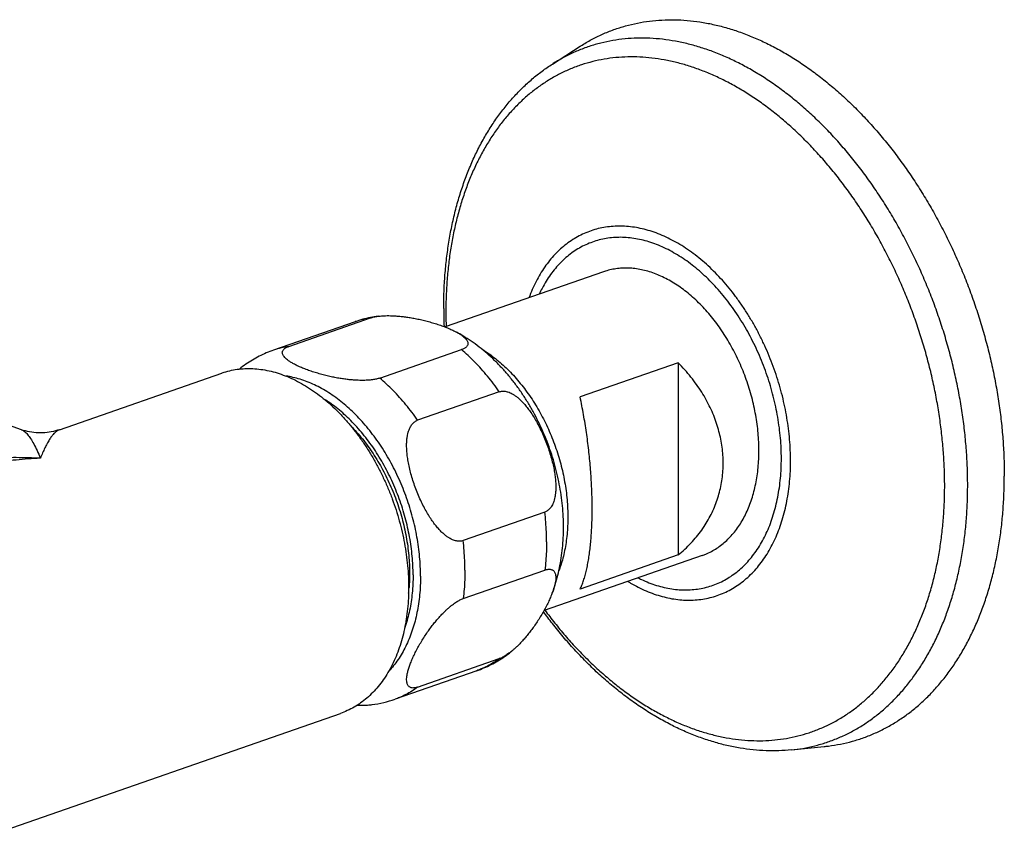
# Model space of a CAD drawing. Header units: millimetres. Extents: x 1367 to 1673, y 818 to 1077.
# Tile 8 of 13: x 1450 to 1493, y 865 to 900. Entities that reach past the tile are written whole.
import ezdxf

# ---------------------------------------------------------------- set-up
doc = ezdxf.new("R2010")
doc.units = ezdxf.units.MM
doc.header["$LTSCALE"] = 30.734
doc.layers.get('0').update_dxf_attribs({"linetype": 'CONTINUOUS'})

msp = doc.modelspace()

# ---------------------------------------------------------------- linework, layer by layer
at = {"color": 7, "linetype": 'CONTINUOUS'}
for p, q in [((1450.507, 882.402), (1403.192, 898.895)), ((1473.499, 898.23), (1474.705, 899.002)), ((1475.706, 889.236), (1468.857, 886.849)), ((1462.088, 886.008), (1465.624, 887.24)), ((1464.959, 887.078), (1461.423, 885.846)), ((1466.025, 884.635), (1469.561, 885.868)), ((1478.941, 885.297), (1474.699, 883.819)), ((1478.941, 885.297), (1478.941, 876.98)), ((1452.151, 882.402), (1459.191, 884.856)), ((1471.201, 884.041), (1467.665, 882.808)), ((1450.591, 882.374), (1450.506, 882.402)), ((1473.169, 878.835), (1469.634, 877.603)), ((1479.985, 876.96), (1473.136, 874.573)), ((1478.941, 876.98), (1474.699, 875.501)), ((1469.634, 875.093), (1473.169, 876.325)), ((1467.665, 871.259), (1471.201, 872.492)), ((1470.225, 871.97), (1466.69, 870.738)), ((1448.559, 864.63), (1464.326, 870.125)), ((1483.847, 868.544), (1485.271, 868.689))]:
    msp.add_line(p, q, dxfattribs=at)
msp.add_lwpolyline([(1452.152, 882.402), (1452.077, 882.378), (1451.986, 882.351), (1451.895, 882.328), (1451.803, 882.308), (1451.71, 882.292), (1451.617, 882.28), (1451.523, 882.271), (1451.429, 882.265), (1451.334, 882.263), (1451.24, 882.265), (1451.146, 882.27), (1451.052, 882.278), (1450.959, 882.291), (1450.866, 882.306), (1450.773, 882.326), (1450.682, 882.348), (1450.591, 882.374)], dxfattribs=at)
for centre, radius, start, end in [((1488.834, 887.656), 20.04, 180.0136, 182.2569), ((1466.581, 882.425), 4.928, 101.2438, 109.213), ((1466.59, 882.383), 4.971, 97.2836, 101.25), ((1459.929, 876.131), 7.387, 353.7633, 355.6176), ((1465.065, 875.4), 4.937, 277.2614, 289.208)]:
    msp.add_arc(centre, radius, start, end, dxfattribs=at)
at = {"color": 9, "linetype": 'CONTINUOUS'}
for centre, radius, start, end in [((1466.122, 883.74), 3.535, 98.1075, 109.2124), ((1488.186, 887.505), 19.299, 180.0054, 181.9072), ((1462.587, 882.508), 3.535, 98.1075, 109.2124), ((1450.389, 882.063), 0.359, 70.7224, 70.9043)]:
    msp.add_arc(centre, radius, start, end, dxfattribs=at)
at = {"color": 7, "linetype": 'CONTINUOUS'}
for points, knots in [([(1474.705, 899.002), (1474.713, 899.007), (1474.872, 899.108), (1475.187, 899.293), (1475.665, 899.527), (1476.156, 899.725), (1476.661, 899.886), (1477.178, 900.009), (1477.705, 900.095), (1478.241, 900.142), (1478.786, 900.152), (1479.337, 900.124), (1479.893, 900.058), (1480.454, 899.953), (1481.017, 899.812), (1481.581, 899.633), (1482.145, 899.418), (1482.708, 899.166), (1483.268, 898.879), (1483.823, 898.557), (1484.374, 898.201), (1484.917, 897.812), (1485.453, 897.391), (1485.979, 896.938), (1486.494, 896.455), (1486.998, 895.943), (1487.488, 895.404), (1487.965, 894.837), (1488.426, 894.246), (1488.87, 893.631), (1489.297, 892.994), (1489.705, 892.336), (1490.094, 891.66), (1490.462, 890.965), (1490.809, 890.255), (1491.134, 889.531), (1491.435, 888.794), (1491.713, 888.047), (1491.967, 887.291), (1492.195, 886.528), (1492.398, 885.76), (1492.575, 884.989), (1492.725, 884.216), (1492.849, 883.444), (1492.946, 882.674), (1493.015, 881.908), (1493.056, 881.148), (1493.066, 880.644), (1493.066, 880.393)], [0, 0, 0, 0, 0.000975, 0.018298, 0.035514, 0.052667, 0.069816, 0.087007, 0.104298, 0.121734, 0.139366, 0.157235, 0.175384, 0.193845, 0.212651, 0.231828, 0.251396, 0.271373, 0.291767, 0.312588, 0.333836, 0.355512, 0.377606, 0.400115, 0.423018, 0.446309, 0.469958, 0.493957, 0.51827, 0.542883, 0.567755, 0.592872, 0.618189, 0.643688, 0.669322, 0.695072, 0.720889, 0.746753, 0.772615, 0.798452, 0.82422, 0.849893, 0.875428, 0.900801, 0.925973, 0.950917, 0.975602, 1, 1, 1, 1]), ([(1468.794, 887.651), (1468.794, 887.896), (1468.803, 888.382), (1468.844, 889.106), (1468.914, 889.818), (1469.012, 890.516), (1469.137, 891.199), (1469.29, 891.865), (1469.47, 892.512), (1469.677, 893.138), (1469.91, 893.741), (1470.168, 894.321), (1470.452, 894.875), (1470.759, 895.402), (1471.09, 895.9), (1471.443, 896.369), (1471.816, 896.807), (1472.209, 897.213), (1472.62, 897.586), (1473.049, 897.927), (1473.348, 898.133), (1473.499, 898.23)], [0, 0, 0, 0, 0.060873, 0.121008, 0.180275, 0.238725, 0.296237, 0.352859, 0.408473, 0.463128, 0.516734, 0.56934, 0.620893, 0.671436, 0.720969, 0.769527, 0.817172, 0.863936, 0.909954, 0.955255, 1, 1, 1, 1]), ([(1482.441, 881.496), (1482.441, 881.622), (1482.436, 881.876), (1482.409, 882.259), (1482.366, 882.644), (1482.305, 883.032), (1482.228, 883.42), (1482.134, 883.806), (1482.023, 884.19), (1481.897, 884.57), (1481.756, 884.944), (1481.599, 885.311), (1481.429, 885.67), (1481.245, 886.019), (1481.048, 886.357), (1480.839, 886.683), (1480.619, 886.995), (1480.388, 887.292), (1480.147, 887.573), (1479.898, 887.838), (1479.641, 888.085), (1479.377, 888.312), (1479.107, 888.52), (1478.833, 888.708), (1478.554, 888.874), (1478.273, 889.019), (1477.991, 889.141), (1477.707, 889.24), (1477.424, 889.315), (1477.143, 889.368), (1476.864, 889.396), (1476.589, 889.4), (1476.318, 889.381), (1476.053, 889.337), (1475.85, 889.284), (1475.736, 889.246), (1475.706, 889.236)], [0, 0, 0, 0, 0.03245, 0.065366, 0.098688, 0.132353, 0.166294, 0.200441, 0.234724, 0.269069, 0.303404, 0.337656, 0.371753, 0.405624, 0.439199, 0.472414, 0.505206, 0.537515, 0.569288, 0.600478, 0.631042, 0.660945, 0.690161, 0.718673, 0.746472, 0.77356, 0.799953, 0.825675, 0.850767, 0.875278, 0.899275, 0.922833, 0.946041, 0.968996, 0.991802, 1, 1, 1, 1]), ([(1465.624, 887.24), (1465.646, 887.248), (1465.694, 887.263), (1465.77, 887.282), (1465.854, 887.298), (1465.918, 887.308), (1465.954, 887.313), (1465.959, 887.314)], [0, 0, 0, 0, 0.208498, 0.435258, 0.681814, 0.951585, 1, 1, 1, 1]), ([(1465.959, 887.314), (1465.987, 887.317), (1466.052, 887.324), (1466.158, 887.333), (1466.28, 887.338), (1466.415, 887.339), (1466.563, 887.336), (1466.725, 887.327), (1466.902, 887.313), (1467.092, 887.292), (1467.295, 887.263), (1467.51, 887.226), (1467.733, 887.181), (1467.963, 887.128), (1468.196, 887.067), (1468.427, 886.999), (1468.65, 886.926), (1468.862, 886.848), (1469.057, 886.768), (1469.219, 886.693), (1469.315, 886.644), (1469.353, 886.623)], [0, 0, 0, 0, 0.024167, 0.055885, 0.090703, 0.129004, 0.171176, 0.217509, 0.268085, 0.322846, 0.381487, 0.443707, 0.509039, 0.576729, 0.645757, 0.714813, 0.782481, 0.847281, 0.907863, 0.963187, 1, 1, 1, 1]), ([(1473.981, 878.169), (1473.981, 878.325), (1473.973, 878.639), (1473.939, 879.109), (1473.882, 879.579), (1473.802, 880.049), (1473.701, 880.517), (1473.579, 880.981), (1473.436, 881.439), (1473.273, 881.889), (1473.09, 882.331), (1472.889, 882.764), (1472.67, 883.184), (1472.432, 883.593), (1472.177, 883.988), (1471.906, 884.368), (1471.619, 884.731), (1471.316, 885.076), (1471, 885.401), (1470.672, 885.703), (1470.333, 885.983), (1469.984, 886.24), (1469.656, 886.452), (1469.443, 886.574), (1469.353, 886.623)], [0, 0, 0, 0, 0.046559, 0.093325, 0.140263, 0.187587, 0.235183, 0.282795, 0.330371, 0.377898, 0.425336, 0.472697, 0.519724, 0.566582, 0.613337, 0.659726, 0.705447, 0.750978, 0.796279, 0.840328, 0.883843, 0.926953, 0.969312, 1, 1, 1, 1]), ([(1469.353, 886.623), (1469.366, 886.616), (1469.422, 886.585), (1469.515, 886.529), (1469.621, 886.454), (1469.705, 886.384), (1469.767, 886.317), (1469.81, 886.255), (1469.835, 886.197), (1469.845, 886.144), (1469.841, 886.095), (1469.825, 886.052), (1469.8, 886.012), (1469.766, 885.977), (1469.725, 885.945), (1469.676, 885.916), (1469.621, 885.89), (1469.582, 885.875), (1469.561, 885.868)], [0, 0, 0, 0, 0.038795, 0.172138, 0.286244, 0.382263, 0.461979, 0.527543, 0.581801, 0.627975, 0.669459, 0.709298, 0.749811, 0.79248, 0.838369, 0.887866, 0.941633, 1, 1, 1, 1]), ([(1466.025, 884.635), (1466.003, 884.627), (1465.955, 884.613), (1465.879, 884.594), (1465.795, 884.577), (1465.703, 884.563), (1465.602, 884.551), (1465.491, 884.543), (1465.369, 884.537), (1465.234, 884.536), (1465.086, 884.539), (1464.924, 884.548), (1464.747, 884.562), (1464.557, 884.584), (1464.354, 884.612), (1464.139, 884.649), (1463.915, 884.694), (1463.685, 884.747), (1463.453, 884.808), (1463.222, 884.876), (1462.999, 884.949), (1462.787, 885.027), (1462.592, 885.107), (1462.416, 885.188), (1462.263, 885.268), (1462.134, 885.346), (1462.028, 885.421), (1461.944, 885.492), (1461.882, 885.558), (1461.839, 885.621), (1461.814, 885.678), (1461.804, 885.731), (1461.808, 885.78), (1461.824, 885.824), (1461.849, 885.863), (1461.883, 885.898), (1461.924, 885.93), (1461.973, 885.959), (1462.028, 885.985), (1462.067, 886), (1462.088, 886.008)], [0, 0, 0, 0, 0.014411, 0.030085, 0.047127, 0.065773, 0.086124, 0.108441, 0.132939, 0.159888, 0.18956, 0.222161, 0.257746, 0.296277, 0.337537, 0.381315, 0.427283, 0.474911, 0.523479, 0.572068, 0.61968, 0.665274, 0.7079, 0.746827, 0.781546, 0.811851, 0.837784, 0.859606, 0.877723, 0.892624, 0.904955, 0.915449, 0.924877, 0.933932, 0.943139, 0.952837, 0.963266, 0.974515, 0.986735, 1, 1, 1, 1]), ([(1461.423, 885.846), (1461.318, 885.809), (1461.109, 885.729), (1460.805, 885.586), (1460.508, 885.421), (1460.22, 885.236), (1460.036, 885.098), (1459.947, 885.026)], [0, 0, 0, 0, 0.19726, 0.395185, 0.594672, 0.796612, 1, 1, 1, 1]), ([(1459.191, 884.856), (1459.197, 884.858), (1459.307, 884.896), (1459.525, 884.959), (1459.854, 885.021), (1460.191, 885.052), (1460.534, 885.051), (1460.882, 885.019), (1461.233, 884.957), (1461.586, 884.863), (1461.94, 884.739), (1462.293, 884.586), (1462.644, 884.403), (1462.991, 884.192), (1463.333, 883.954), (1463.669, 883.689), (1463.996, 883.398), (1464.315, 883.084), (1464.623, 882.746), (1464.919, 882.387), (1465.202, 882.008), (1465.471, 881.611), (1465.725, 881.196), (1465.962, 880.766), (1466.182, 880.323), (1466.384, 879.869), (1466.568, 879.404), (1466.731, 878.932), (1466.874, 878.454), (1466.996, 877.972), (1467.097, 877.487), (1467.176, 877.003), (1467.232, 876.521), (1467.266, 876.043), (1467.274, 875.726), (1467.274, 875.568)], [0, 0, 0, 0, 0.001232, 0.024952, 0.048775, 0.072881, 0.097344, 0.122237, 0.147715, 0.173816, 0.200564, 0.228074, 0.256343, 0.285341, 0.315147, 0.345721, 0.376988, 0.408998, 0.441684, 0.474938, 0.508784, 0.543141, 0.577877, 0.612998, 0.648418, 0.683989, 0.719704, 0.755481, 0.791165, 0.82674, 0.862136, 0.897203, 0.931916, 0.966228, 1, 1, 1, 1]), ([(1480.893, 880.956), (1480.893, 881.07), (1480.885, 881.299), (1480.851, 881.643), (1480.794, 881.988), (1480.714, 882.333), (1480.611, 882.677), (1480.485, 883.02), (1480.335, 883.36), (1480.162, 883.698), (1479.966, 884.032), (1479.745, 884.36), (1479.501, 884.682), (1479.233, 884.997), (1479.041, 885.198), (1478.941, 885.297)], [0, 0, 0, 0, 0.070009, 0.140645, 0.212039, 0.284412, 0.357848, 0.43258, 0.508649, 0.586274, 0.66547, 0.746414, 0.829093, 0.913616, 1, 1, 1, 1]), ([(1471.201, 884.041), (1471.223, 884.048), (1471.268, 884.061), (1471.339, 884.07), (1471.414, 884.069), (1471.494, 884.058), (1471.579, 884.036), (1471.668, 884.003), (1471.764, 883.955), (1471.867, 883.892), (1471.976, 883.812), (1472.092, 883.712), (1472.214, 883.591), (1472.342, 883.447), (1472.473, 883.279), (1472.608, 883.086), (1472.744, 882.869), (1472.878, 882.629), (1473.009, 882.37), (1473.133, 882.094), (1473.248, 881.809), (1473.35, 881.519), (1473.439, 881.231), (1473.513, 880.951), (1473.57, 880.685), (1473.611, 880.435), (1473.636, 880.204), (1473.647, 879.994), (1473.646, 879.805), (1473.633, 879.636), (1473.611, 879.488), (1473.581, 879.359), (1473.544, 879.248), (1473.502, 879.153), (1473.456, 879.071), (1473.406, 879.003), (1473.352, 878.945), (1473.294, 878.898), (1473.234, 878.861), (1473.191, 878.843), (1473.169, 878.835)], [0, 0, 0, 0, 0.01075, 0.021789, 0.033348, 0.045739, 0.059177, 0.073983, 0.090461, 0.108961, 0.129859, 0.153508, 0.180176, 0.210066, 0.243246, 0.279772, 0.319584, 0.362423, 0.407814, 0.455031, 0.503201, 0.551318, 0.598382, 0.643524, 0.68603, 0.72544, 0.761509, 0.794193, 0.823563, 0.849703, 0.872833, 0.893234, 0.911269, 0.927322, 0.941752, 0.954867, 0.966999, 0.978368, 0.98929, 1, 1, 1, 1]), ([(1475.222, 878.979), (1475.222, 879.094), (1475.22, 879.327), (1475.21, 879.678), (1475.195, 880.037), (1475.174, 880.401), (1475.146, 880.771), (1475.112, 881.146), (1475.072, 881.524), (1475.026, 881.905), (1474.974, 882.288), (1474.915, 882.672), (1474.849, 883.056), (1474.778, 883.438), (1474.726, 883.692), (1474.699, 883.819)], [0, 0, 0, 0, 0.070692, 0.142915, 0.216519, 0.291454, 0.367526, 0.444695, 0.522724, 0.601557, 0.680924, 0.760717, 0.840632, 0.920486, 1, 1, 1, 1]), ([(1464.728, 882.616), (1464.784, 882.56), (1464.928, 882.41), (1465.151, 882.157), (1465.393, 881.854), (1465.625, 881.534), (1465.845, 881.2), (1466.053, 880.853), (1466.247, 880.493), (1466.427, 880.123), (1466.592, 879.744), (1466.741, 879.357), (1466.874, 878.964), (1466.991, 878.566), (1467.09, 878.165), (1467.172, 877.763), (1467.236, 877.361), (1467.282, 876.961), (1467.31, 876.564), (1467.32, 876.172), (1467.312, 875.84), (1467.299, 875.639), (1467.294, 875.567)], [0, 0, 0, 0, 0.031104, 0.080582, 0.130942, 0.182099, 0.23396, 0.286423, 0.339384, 0.39273, 0.446347, 0.500118, 0.553924, 0.607646, 0.661165, 0.714366, 0.767135, 0.819363, 0.870945, 0.921785, 0.971791, 1, 1, 1, 1]), ([(1469.634, 877.603), (1469.612, 877.595), (1469.567, 877.583), (1469.495, 877.574), (1469.42, 877.575), (1469.341, 877.586), (1469.256, 877.607), (1469.166, 877.641), (1469.07, 877.689), (1468.968, 877.751), (1468.859, 877.832), (1468.743, 877.931), (1468.621, 878.053), (1468.493, 878.197), (1468.361, 878.365), (1468.227, 878.558), (1468.091, 878.775), (1467.957, 879.014), (1467.826, 879.274), (1467.702, 879.549), (1467.587, 879.835), (1467.484, 880.125), (1467.395, 880.413), (1467.322, 880.692), (1467.265, 880.959), (1467.224, 881.209), (1467.198, 881.44), (1467.187, 881.65), (1467.189, 881.839), (1467.201, 882.008), (1467.224, 882.156), (1467.254, 882.284), (1467.29, 882.395), (1467.332, 882.491), (1467.378, 882.572), (1467.429, 882.641), (1467.483, 882.699), (1467.54, 882.746), (1467.601, 882.783), (1467.644, 882.801), (1467.665, 882.808)], [0, 0, 0, 0, 0.01075, 0.021789, 0.033348, 0.045739, 0.059176, 0.073983, 0.090461, 0.108961, 0.129859, 0.153508, 0.180175, 0.210065, 0.243246, 0.279771, 0.319583, 0.362422, 0.407812, 0.45503, 0.5032, 0.551317, 0.598381, 0.643523, 0.68603, 0.72544, 0.761509, 0.794193, 0.823563, 0.849703, 0.872833, 0.893234, 0.911269, 0.927322, 0.941752, 0.954867, 0.966999, 0.978368, 0.98929, 1, 1, 1, 1]), ([(1479.985, 876.96), (1480.038, 876.979), (1480.174, 877.031), (1480.387, 877.131), (1480.618, 877.268), (1480.839, 877.427), (1481.049, 877.607), (1481.246, 877.809), (1481.43, 878.03), (1481.601, 878.271), (1481.757, 878.529), (1481.899, 878.805), (1482.025, 879.098), (1482.135, 879.405), (1482.229, 879.726), (1482.306, 880.06), (1482.367, 880.406), (1482.41, 880.762), (1482.436, 881.126), (1482.441, 881.372), (1482.441, 881.496)], [0, 0, 0, 0, 0.030902, 0.07934, 0.128156, 0.177568, 0.227778, 0.278965, 0.331286, 0.38487, 0.439818, 0.496205, 0.55408, 0.613465, 0.67436, 0.73674, 0.800564, 0.86577, 0.932279, 1, 1, 1, 1]), ([(1478.941, 876.98), (1479.041, 877.06), (1479.233, 877.226), (1479.501, 877.491), (1479.746, 877.767), (1479.966, 878.055), (1480.163, 878.352), (1480.336, 878.658), (1480.486, 878.971), (1480.612, 879.29), (1480.715, 879.615), (1480.795, 879.945), (1480.852, 880.279), (1480.886, 880.617), (1480.893, 880.843), (1480.893, 880.956)], [0, 0, 0, 0, 0.08388, 0.165964, 0.246384, 0.325358, 0.402976, 0.479505, 0.555048, 0.629899, 0.704165, 0.778138, 0.851944, 0.925846, 1, 1, 1, 1]), ([(1485.271, 868.689), (1485.33, 868.695), (1485.565, 868.721), (1485.973, 868.788), (1486.489, 868.911), (1486.994, 869.072), (1487.486, 869.27), (1487.963, 869.504), (1488.425, 869.774), (1488.87, 870.08), (1489.298, 870.42), (1489.707, 870.794), (1490.096, 871.201), (1490.464, 871.639), (1490.812, 872.108), (1491.136, 872.607), (1491.438, 873.134), (1491.716, 873.688), (1491.969, 874.268), (1492.198, 874.872), (1492.4, 875.499), (1492.577, 876.147), (1492.727, 876.815), (1492.85, 877.502), (1492.947, 878.205), (1493.015, 878.923), (1493.057, 879.654), (1493.066, 880.145), (1493.066, 880.393)], [0, 0, 0, 0, 0.011406, 0.04595, 0.080294, 0.114555, 0.148822, 0.183216, 0.217824, 0.25276, 0.288101, 0.323949, 0.360364, 0.397434, 0.435197, 0.473723, 0.513031, 0.55317, 0.594141, 0.635974, 0.678653, 0.722189, 0.766554, 0.81174, 0.85771, 0.904439, 0.951882, 1, 1, 1, 1]), ([(1474.699, 875.501), (1474.727, 875.559), (1474.781, 875.682), (1474.852, 875.878), (1474.917, 876.092), (1474.975, 876.323), (1475.028, 876.57), (1475.074, 876.831), (1475.113, 877.105), (1475.147, 877.391), (1475.174, 877.69), (1475.196, 877.998), (1475.211, 878.317), (1475.22, 878.645), (1475.222, 878.867), (1475.222, 878.979)], [0, 0, 0, 0, 0.05458, 0.113553, 0.176769, 0.244093, 0.315255, 0.39012, 0.46839, 0.549961, 0.634536, 0.722032, 0.812187, 0.904912, 1, 1, 1, 1]), ([(1473.492, 875.328), (1473.526, 875.417), (1473.604, 875.64), (1473.712, 876.003), (1473.811, 876.42), (1473.887, 876.847), (1473.942, 877.282), (1473.974, 877.724), (1473.981, 878.02), (1473.981, 878.169)], [0, 0, 0, 0, 0.098789, 0.244558, 0.391861, 0.541933, 0.69301, 0.846302, 1, 1, 1, 1]), ([(1473.169, 876.325), (1473.19, 876.332), (1473.231, 876.345), (1473.291, 876.358), (1473.348, 876.364), (1473.402, 876.363), (1473.453, 876.353), (1473.5, 876.335), (1473.543, 876.306), (1473.581, 876.265), (1473.611, 876.212), (1473.634, 876.143), (1473.646, 876.059), (1473.647, 875.958), (1473.635, 875.84), (1473.61, 875.703), (1473.568, 875.547), (1473.526, 875.421), (1473.499, 875.346), (1473.492, 875.328)], [0, 0, 0, 0, 0.046812, 0.090199, 0.130527, 0.168466, 0.204495, 0.239654, 0.275273, 0.313222, 0.355799, 0.405479, 0.464605, 0.535277, 0.619087, 0.717383, 0.831015, 0.960055, 1, 1, 1, 1]), ([(1467.274, 875.568), (1467.274, 875.413), (1467.267, 875.106), (1467.233, 874.652), (1467.177, 874.209), (1467.098, 873.779), (1466.998, 873.365), (1466.876, 872.967), (1466.733, 872.588), (1466.57, 872.229), (1466.387, 871.892), (1466.184, 871.577), (1465.964, 871.287), (1465.726, 871.022), (1465.472, 870.784), (1465.202, 870.573), (1464.918, 870.391), (1464.626, 870.24), (1464.425, 870.16), (1464.326, 870.125)], [0, 0, 0, 0, 0.070434, 0.139628, 0.207335, 0.27352, 0.338212, 0.401232, 0.462586, 0.522387, 0.580549, 0.637139, 0.692369, 0.746258, 0.798953, 0.850763, 0.901808, 0.952299, 1, 1, 1, 1]), ([(1473.492, 875.328), (1473.475, 875.282), (1473.43, 875.168), (1473.349, 874.985), (1473.246, 874.775), (1473.131, 874.561), (1473.006, 874.348), (1472.876, 874.139), (1472.741, 873.939), (1472.606, 873.751), (1472.471, 873.577), (1472.339, 873.417), (1472.212, 873.272), (1472.09, 873.142), (1471.974, 873.027), (1471.865, 872.926), (1471.789, 872.86), (1471.749, 872.827), (1471.743, 872.823)], [0, 0, 0, 0, 0.04754, 0.119218, 0.195486, 0.274767, 0.355342, 0.435584, 0.513998, 0.589435, 0.661061, 0.728374, 0.791066, 0.848826, 0.901622, 0.94958, 0.993059, 1, 1, 1, 1]), ([(1467.665, 871.259), (1467.644, 871.252), (1467.604, 871.24), (1467.543, 871.227), (1467.486, 871.221), (1467.432, 871.222), (1467.381, 871.231), (1467.334, 871.25), (1467.291, 871.279), (1467.254, 871.319), (1467.223, 871.373), (1467.201, 871.441), (1467.188, 871.525), (1467.187, 871.626), (1467.199, 871.745), (1467.225, 871.882), (1467.266, 872.038), (1467.324, 872.21), (1467.397, 872.399), (1467.486, 872.6), (1467.589, 872.81), (1467.704, 873.024), (1467.828, 873.237), (1467.959, 873.445), (1468.093, 873.645), (1468.229, 873.833), (1468.363, 874.008), (1468.495, 874.168), (1468.623, 874.313), (1468.745, 874.443), (1468.86, 874.558), (1468.969, 874.658), (1469.071, 874.746), (1469.167, 874.823), (1469.256, 874.888), (1469.34, 874.945), (1469.419, 874.993), (1469.494, 875.033), (1469.565, 875.067), (1469.611, 875.085), (1469.634, 875.093)], [0, 0, 0, 0, 0.012888, 0.024833, 0.035935, 0.046381, 0.0563, 0.06598, 0.075786, 0.086234, 0.097955, 0.111633, 0.127911, 0.147368, 0.170441, 0.197504, 0.228788, 0.264314, 0.303857, 0.346894, 0.392688, 0.440291, 0.488672, 0.536851, 0.583933, 0.629227, 0.672234, 0.712651, 0.750293, 0.784973, 0.816673, 0.845468, 0.871575, 0.895271, 0.916831, 0.936475, 0.954466, 0.970911, 0.986051, 1, 1, 1, 1]), ([(1483.847, 868.544), (1483.666, 868.525), (1483.301, 868.501), (1482.749, 868.502), (1482.189, 868.54), (1481.623, 868.615), (1481.052, 868.729), (1480.479, 868.88), (1479.904, 869.069), (1479.33, 869.296), (1478.758, 869.559), (1478.189, 869.859), (1477.626, 870.194), (1477.071, 870.563), (1476.523, 870.966), (1475.986, 871.401), (1475.46, 871.867), (1474.947, 872.362), (1474.447, 872.886), (1473.963, 873.436), (1473.517, 873.985), (1473.237, 874.354), (1473.11, 874.528)], [0, 0, 0, 0, 0.042365, 0.085301, 0.128951, 0.173337, 0.218572, 0.264693, 0.311744, 0.359775, 0.408762, 0.458767, 0.509712, 0.561668, 0.614518, 0.668337, 0.722986, 0.778531, 0.834831, 0.891919, 0.949677, 1, 1, 1, 1]), ([(1470.225, 871.97), (1470.331, 872.007), (1470.539, 872.088), (1470.844, 872.23), (1471.141, 872.395), (1471.429, 872.58), (1471.627, 872.728), (1471.73, 872.812), (1471.743, 872.823)], [0, 0, 0, 0, 0.19134, 0.383325, 0.576825, 0.772705, 0.969911, 1, 1, 1, 1]), ([(1471.743, 872.823), (1471.717, 872.801), (1471.662, 872.758), (1471.578, 872.696), (1471.494, 872.64), (1471.415, 872.591), (1471.34, 872.551), (1471.27, 872.518), (1471.223, 872.5), (1471.201, 872.492)], [0, 0, 0, 0, 0.157165, 0.330674, 0.488762, 0.633549, 0.765897, 0.887737, 1, 1, 1, 1]), ([(1465.058, 870.482), (1465.069, 870.482), (1465.129, 870.479), (1465.234, 870.477), (1465.369, 870.478), (1465.491, 870.483), (1465.597, 870.492), (1465.662, 870.499), (1465.69, 870.502)], [0, 0, 0, 0, 0.052062, 0.2856, 0.497706, 0.69052, 0.866168, 1, 1, 1, 1])]:
    msp.add_open_spline(points, degree=3, knots=knots, dxfattribs=at)
at = {"color": 9, "linetype": 'CONTINUOUS'}
for points, knots in [([(1491.48, 880.006), (1491.48, 880.255), (1491.471, 880.758), (1491.428, 881.514), (1491.359, 882.276), (1491.261, 883.042), (1491.136, 883.81), (1490.984, 884.579), (1490.805, 885.346), (1490.6, 886.11), (1490.37, 886.868), (1490.114, 887.619), (1489.833, 888.36), (1489.529, 889.091), (1489.202, 889.809), (1488.852, 890.512), (1488.481, 891.199), (1488.089, 891.868), (1487.678, 892.517), (1487.249, 893.145), (1486.802, 893.75), (1486.338, 894.33), (1485.86, 894.885), (1485.367, 895.413), (1484.862, 895.912), (1484.345, 896.381), (1483.818, 896.82), (1483.282, 897.226), (1482.738, 897.599), (1482.188, 897.939), (1481.633, 898.244), (1481.074, 898.513), (1480.514, 898.746), (1479.952, 898.942), (1479.391, 899.101), (1478.832, 899.222), (1478.277, 899.305), (1477.726, 899.349), (1477.182, 899.356), (1476.644, 899.323), (1476.116, 899.253), (1475.598, 899.144), (1475.092, 898.997), (1474.598, 898.813), (1474.118, 898.592), (1473.755, 898.39), (1473.552, 898.263), (1473.499, 898.23)], [0, 0, 0, 0, 0.024788, 0.049871, 0.075221, 0.100805, 0.126592, 0.152548, 0.178639, 0.204827, 0.231078, 0.257355, 0.283622, 0.309841, 0.335977, 0.361993, 0.387855, 0.413529, 0.438981, 0.464179, 0.489095, 0.513698, 0.537964, 0.561868, 0.585389, 0.608509, 0.631212, 0.653486, 0.675323, 0.696719, 0.717674, 0.738192, 0.758283, 0.777961, 0.797245, 0.81616, 0.834736, 0.853008, 0.871016, 0.888804, 0.90642, 0.923917, 0.941346, 0.958765, 0.976226, 0.993786, 1, 1, 1, 1]), ([(1490.484, 879.976), (1490.484, 880.215), (1490.475, 880.697), (1490.434, 881.422), (1490.367, 882.154), (1490.274, 882.889), (1490.154, 883.626), (1490.008, 884.364), (1489.836, 885.1), (1489.64, 885.833), (1489.418, 886.56), (1489.173, 887.281), (1488.904, 887.992), (1488.612, 888.694), (1488.298, 889.382), (1487.962, 890.057), (1487.606, 890.716), (1487.23, 891.358), (1486.836, 891.981), (1486.423, 892.584), (1485.994, 893.164), (1485.55, 893.721), (1485.09, 894.254), (1484.618, 894.76), (1484.133, 895.239), (1483.637, 895.689), (1483.131, 896.11), (1482.617, 896.5), (1482.095, 896.858), (1481.567, 897.184), (1481.034, 897.477), (1480.498, 897.735), (1479.96, 897.958), (1479.422, 898.147), (1478.883, 898.299), (1478.347, 898.415), (1477.814, 898.495), (1477.286, 898.538), (1476.763, 898.544), (1476.247, 898.513), (1475.741, 898.445), (1475.243, 898.341), (1474.757, 898.2), (1474.284, 898.023), (1473.823, 897.81), (1473.378, 897.563), (1472.948, 897.281), (1472.535, 896.965), (1472.14, 896.617), (1471.763, 896.236), (1471.407, 895.824), (1471.071, 895.383), (1470.757, 894.912), (1470.465, 894.414), (1470.196, 893.889), (1469.95, 893.339), (1469.729, 892.765), (1469.532, 892.169), (1469.361, 891.552), (1469.216, 890.916), (1469.096, 890.262), (1469.003, 889.592), (1468.936, 888.907), (1468.896, 888.209), (1468.887, 887.74), (1468.887, 887.504)], [0, 0, 0, 0, 0.017825, 0.035864, 0.054093, 0.072492, 0.091037, 0.109703, 0.128466, 0.147299, 0.166178, 0.185075, 0.203964, 0.222819, 0.241615, 0.260324, 0.278923, 0.297386, 0.315689, 0.333811, 0.351728, 0.369422, 0.386873, 0.404063, 0.420978, 0.437604, 0.453931, 0.469949, 0.485654, 0.50104, 0.51611, 0.530866, 0.545314, 0.559465, 0.573333, 0.586936, 0.600294, 0.613435, 0.626385, 0.639177, 0.651846, 0.664428, 0.676962, 0.689489, 0.702046, 0.714674, 0.72741, 0.74029, 0.753347, 0.766611, 0.780108, 0.793863, 0.807893, 0.822216, 0.836841, 0.851779, 0.867032, 0.882604, 0.898491, 0.914689, 0.931191, 0.947987, 0.965063, 0.982407, 1, 1, 1, 1]), ([(1483.811, 881.06), (1483.811, 881.213), (1483.804, 881.521), (1483.774, 881.985), (1483.724, 882.453), (1483.655, 882.923), (1483.566, 883.394), (1483.458, 883.863), (1483.331, 884.331), (1483.186, 884.794), (1483.023, 885.251), (1482.843, 885.702), (1482.646, 886.143), (1482.433, 886.575), (1482.204, 886.994), (1481.962, 887.401), (1481.705, 887.793), (1481.436, 888.169), (1481.155, 888.529), (1480.862, 888.87), (1480.56, 889.191), (1480.249, 889.493), (1479.93, 889.772), (1479.604, 890.029), (1479.272, 890.263), (1478.935, 890.473), (1478.595, 890.658), (1478.253, 890.817), (1477.909, 890.951), (1477.565, 891.058), (1477.223, 891.138), (1476.882, 891.19), (1476.545, 891.216), (1476.212, 891.214), (1475.885, 891.184), (1475.565, 891.128), (1475.253, 891.043), (1474.95, 890.932), (1474.657, 890.795), (1474.375, 890.631), (1474.104, 890.442), (1473.847, 890.228), (1473.604, 889.99), (1473.376, 889.729), (1473.162, 889.445), (1472.965, 889.141), (1472.785, 888.815), (1472.622, 888.472), (1472.527, 888.234), (1472.483, 888.112)], [0, 0, 0, 0, 0.024085, 0.0485, 0.073205, 0.098158, 0.123315, 0.148631, 0.174058, 0.199549, 0.225055, 0.250529, 0.275921, 0.301185, 0.326275, 0.351144, 0.375751, 0.400053, 0.424013, 0.447596, 0.470768, 0.493504, 0.515778, 0.537573, 0.558877, 0.579681, 0.599986, 0.619797, 0.63913, 0.658005, 0.676452, 0.694509, 0.712222, 0.729644, 0.746835, 0.763861, 0.780791, 0.797697, 0.814652, 0.831729, 0.848994, 0.866513, 0.884343, 0.902533, 0.921129, 0.940163, 0.959663, 0.979649, 1, 1, 1, 1]), ([(1483.413, 881.157), (1483.413, 881.304), (1483.406, 881.598), (1483.377, 882.043), (1483.328, 882.492), (1483.26, 882.944), (1483.173, 883.397), (1483.068, 883.848), (1482.944, 884.296), (1482.802, 884.74), (1482.643, 885.179), (1482.467, 885.61), (1482.275, 886.033), (1482.067, 886.445), (1481.844, 886.845), (1481.608, 887.232), (1481.358, 887.605), (1481.096, 887.962), (1480.822, 888.302), (1480.538, 888.624), (1480.245, 888.926), (1479.943, 889.208), (1479.633, 889.468), (1479.318, 889.706), (1478.997, 889.921), (1478.672, 890.112), (1478.344, 890.279), (1478.014, 890.42), (1477.684, 890.536), (1477.354, 890.625), (1477.026, 890.688), (1476.7, 890.724), (1476.379, 890.733), (1476.062, 890.716), (1475.752, 890.671), (1475.449, 890.6), (1475.155, 890.502), (1474.87, 890.378), (1474.596, 890.229), (1474.333, 890.054), (1474.082, 889.855), (1473.845, 889.632), (1473.622, 889.386), (1473.414, 889.118), (1473.222, 888.829), (1473.059, 888.544), (1472.965, 888.353), (1472.925, 888.267)], [0, 0, 0, 0, 0.025119, 0.050666, 0.076573, 0.102767, 0.129171, 0.155721, 0.182376, 0.209097, 0.235834, 0.26253, 0.289128, 0.315577, 0.341828, 0.367834, 0.393547, 0.418924, 0.443923, 0.468507, 0.492643, 0.516302, 0.539461, 0.562102, 0.584213, 0.60579, 0.626836, 0.647361, 0.667384, 0.686933, 0.706046, 0.724768, 0.743154, 0.761265, 0.779172, 0.796947, 0.81467, 0.832419, 0.850273, 0.868309, 0.886596, 0.9052, 0.924176, 0.943575, 0.963438, 0.983795, 1, 1, 1, 1]), ([(1470.43, 885.901), (1470.472, 885.875), (1470.608, 885.791), (1470.834, 885.637), (1471.104, 885.429), (1471.368, 885.201), (1471.625, 884.954), (1471.874, 884.69), (1472.114, 884.408), (1472.345, 884.111), (1472.566, 883.799), (1472.775, 883.473), (1472.972, 883.135), (1473.156, 882.786), (1473.326, 882.427), (1473.483, 882.06), (1473.624, 881.686), (1473.75, 881.306), (1473.86, 880.922), (1473.955, 880.536), (1474.032, 880.148), (1474.093, 879.761), (1474.136, 879.375), (1474.162, 878.992), (1474.168, 878.738), (1474.168, 878.612)], [0, 0, 0, 0, 0.017289, 0.056276, 0.096226, 0.137116, 0.178908, 0.221557, 0.265004, 0.309183, 0.354022, 0.39944, 0.445351, 0.491665, 0.538289, 0.585125, 0.632075, 0.679039, 0.725917, 0.77261, 0.819021, 0.865054, 0.910619, 0.955628, 1, 1, 1, 1]), ([(1471.201, 884.041), (1471.12, 884.158), (1470.955, 884.387), (1470.694, 884.718), (1470.424, 885.032), (1470.146, 885.329), (1469.859, 885.608), (1469.661, 885.783), (1469.561, 885.868)], [0, 0, 0, 0, 0.173321, 0.344267, 0.512605, 0.678125, 0.840643, 1, 1, 1, 1]), ([(1467.789, 876.066), (1467.789, 876.205), (1467.783, 876.485), (1467.754, 876.906), (1467.706, 877.33), (1467.639, 877.757), (1467.554, 878.184), (1467.45, 878.609), (1467.329, 879.031), (1467.19, 879.449), (1467.034, 879.861), (1466.862, 880.265), (1466.675, 880.66), (1466.472, 881.044), (1466.256, 881.416), (1466.026, 881.774), (1465.783, 882.118), (1465.529, 882.445), (1465.264, 882.755), (1464.99, 883.046), (1464.707, 883.318), (1464.417, 883.568), (1464.12, 883.797), (1463.818, 884.004), (1463.511, 884.187), (1463.202, 884.346), (1462.891, 884.48), (1462.579, 884.589), (1462.271, 884.671), (1462.065, 884.71), (1461.965, 884.724)], [0, 0, 0, 0, 0.037106, 0.074745, 0.112848, 0.151344, 0.190155, 0.229202, 0.268403, 0.307677, 0.346938, 0.386105, 0.425094, 0.463825, 0.502218, 0.540199, 0.577696, 0.614641, 0.650973, 0.686638, 0.721587, 0.755781, 0.78919, 0.821792, 0.85358, 0.884555, 0.914735, 0.944148, 0.97284, 1, 1, 1, 1]), ([(1467.665, 882.808), (1467.584, 882.925), (1467.419, 883.155), (1467.159, 883.485), (1466.889, 883.8), (1466.61, 884.097), (1466.323, 884.376), (1466.125, 884.551), (1466.025, 884.635)], [0, 0, 0, 0, 0.173321, 0.344267, 0.512605, 0.678125, 0.840643, 1, 1, 1, 1]), ([(1467.467, 876.117), (1467.467, 876.252), (1467.461, 876.523), (1467.432, 876.932), (1467.385, 877.345), (1467.319, 877.76), (1467.234, 878.175), (1467.131, 878.589), (1467.011, 879), (1466.874, 879.405), (1466.719, 879.805), (1466.549, 880.197), (1466.364, 880.579), (1466.163, 880.95), (1465.949, 881.309), (1465.722, 881.654), (1465.483, 881.984), (1465.232, 882.297), (1464.971, 882.592), (1464.701, 882.869), (1464.423, 883.126), (1464.138, 883.362), (1463.876, 883.555), (1463.707, 883.666), (1463.638, 883.709)], [0, 0, 0, 0, 0.045654, 0.092103, 0.139206, 0.186809, 0.234778, 0.283031, 0.33148, 0.380008, 0.428499, 0.476851, 0.524961, 0.572724, 0.620038, 0.666808, 0.712944, 0.758362, 0.802984, 0.846743, 0.889581, 0.931451, 0.97232, 1, 1, 1, 1]), ([(1450.507, 882.402), (1450.512, 882.4), (1450.561, 882.382), (1450.656, 882.321), (1450.784, 882.193), (1450.917, 882.012), (1451.054, 881.778), (1451.195, 881.491), (1451.284, 881.28), (1451.329, 881.166)], [0, 0, 0, 0, 0.009948, 0.103, 0.220708, 0.367749, 0.546326, 0.757148, 1, 1, 1, 1]), ([(1452.151, 882.402), (1452.148, 882.401), (1452.101, 882.384), (1452.017, 882.332), (1451.909, 882.23), (1451.808, 882.106), (1451.71, 881.96), (1451.614, 881.794), (1451.518, 881.605), (1451.422, 881.394), (1451.36, 881.244), (1451.329, 881.166)], [0, 0, 0, 0, 0.008124, 0.096718, 0.194455, 0.299849, 0.414329, 0.540638, 0.680181, 0.833204, 1, 1, 1, 1]), ([(1451.329, 881.166), (1450.982, 881.183), (1450.293, 881.2), (1449.268, 881.178), (1448.266, 881.109), (1447.298, 880.996), (1446.372, 880.842), (1445.495, 880.651), (1444.674, 880.428), (1443.912, 880.178), (1443.21, 879.905), (1442.713, 879.68), (1442.449, 879.548), (1442.396, 879.521)], [0, 0, 0, 0, 0.113407, 0.225289, 0.334872, 0.441338, 0.543832, 0.64163, 0.734354, 0.821738, 0.903708, 0.980306, 1, 1, 1, 1]), ([(1451.329, 881.166), (1450.977, 881.149), (1450.278, 881.099), (1449.241, 880.976), (1448.229, 880.807), (1447.252, 880.597), (1446.319, 880.349), (1445.699, 880.153), (1445.39, 880.045), (1445.371, 880.039)], [0, 0, 0, 0, 0.173565, 0.345609, 0.514736, 0.679454, 0.83831, 0.990388, 1, 1, 1, 1]), ([(1476.762, 875.837), (1476.801, 875.813), (1476.951, 875.723), (1477.215, 875.58), (1477.557, 875.421), (1477.901, 875.287), (1478.245, 875.18), (1478.587, 875.1), (1478.928, 875.047), (1479.265, 875.022), (1479.598, 875.024), (1479.925, 875.053), (1480.245, 875.11), (1480.557, 875.194), (1480.86, 875.305), (1481.153, 875.443), (1481.435, 875.607), (1481.705, 875.796), (1481.963, 876.01), (1482.206, 876.248), (1482.434, 876.509), (1482.648, 876.792), (1482.845, 877.097), (1483.025, 877.423), (1483.188, 877.767), (1483.333, 878.129), (1483.459, 878.509), (1483.567, 878.904), (1483.656, 879.313), (1483.725, 879.734), (1483.775, 880.168), (1483.805, 880.611), (1483.811, 880.91), (1483.811, 881.06)], [0, 0, 0, 0, 0.012271, 0.047014, 0.080913, 0.113992, 0.146289, 0.177854, 0.208751, 0.23906, 0.26887, 0.298286, 0.327417, 0.356386, 0.385313, 0.414326, 0.443545, 0.473088, 0.503064, 0.533572, 0.564698, 0.596515, 0.629085, 0.662452, 0.696649, 0.731695, 0.767597, 0.80435, 0.841938, 0.880336, 0.919509, 0.959414, 1, 1, 1, 1]), ([(1477.204, 875.991), (1477.253, 875.966), (1477.409, 875.891), (1477.676, 875.776), (1478.006, 875.661), (1478.336, 875.571), (1478.665, 875.509), (1478.99, 875.472), (1479.312, 875.463), (1479.628, 875.481), (1479.938, 875.525), (1480.241, 875.596), (1480.536, 875.694), (1480.821, 875.818), (1481.095, 875.968), (1481.358, 876.142), (1481.608, 876.341), (1481.845, 876.564), (1482.068, 876.81), (1482.276, 877.078), (1482.469, 877.367), (1482.645, 877.676), (1482.804, 878.004), (1482.946, 878.35), (1483.069, 878.713), (1483.175, 879.091), (1483.262, 879.483), (1483.329, 879.887), (1483.378, 880.303), (1483.407, 880.728), (1483.413, 881.013), (1483.413, 881.157)], [0, 0, 0, 0, 0.016316, 0.052162, 0.087133, 0.121276, 0.154657, 0.187355, 0.219465, 0.251097, 0.28237, 0.313415, 0.344368, 0.375367, 0.406549, 0.438048, 0.469987, 0.502478, 0.535621, 0.569501, 0.604191, 0.639746, 0.676198, 0.713563, 0.751855, 0.791088, 0.831263, 0.872332, 0.91421, 0.956802, 1, 1, 1, 1]), ([(1473.177, 874.587), (1473.245, 874.496), (1473.456, 874.216), (1473.821, 873.758), (1474.281, 873.225), (1474.753, 872.719), (1475.238, 872.24), (1475.734, 871.79), (1476.24, 871.369), (1476.755, 870.979), (1477.276, 870.621), (1477.804, 870.295), (1478.337, 870.003), (1478.873, 869.744), (1479.411, 869.521), (1479.949, 869.333), (1480.488, 869.18), (1481.024, 869.064), (1481.557, 868.985), (1482.086, 868.942), (1482.608, 868.936), (1483.124, 868.966), (1483.631, 869.034), (1484.128, 869.139), (1484.614, 869.279), (1485.088, 869.456), (1485.548, 869.669), (1485.993, 869.916), (1486.423, 870.198), (1486.836, 870.514), (1487.231, 870.863), (1487.608, 871.243), (1487.964, 871.655), (1488.3, 872.096), (1488.614, 872.567), (1488.906, 873.065), (1489.175, 873.59), (1489.421, 874.14), (1489.642, 874.714), (1489.839, 875.31), (1490.01, 875.927), (1490.155, 876.563), (1490.275, 877.217), (1490.368, 877.888), (1490.435, 878.572), (1490.475, 879.27), (1490.484, 879.739), (1490.484, 879.976)], [0, 0, 0, 0, 0.012874, 0.039816, 0.066388, 0.092564, 0.11832, 0.143637, 0.168498, 0.192889, 0.216802, 0.240232, 0.263178, 0.285647, 0.307647, 0.329195, 0.350312, 0.371025, 0.391366, 0.411375, 0.431094, 0.450573, 0.469864, 0.489023, 0.508109, 0.527183, 0.546304, 0.565533, 0.584926, 0.604538, 0.62442, 0.644617, 0.66517, 0.686114, 0.707478, 0.729287, 0.751557, 0.774302, 0.797529, 0.82124, 0.845432, 0.870097, 0.895225, 0.920799, 0.946802, 0.973211, 1, 1, 1, 1]), ([(1483.847, 868.544), (1484.011, 868.56), (1484.35, 868.606), (1484.856, 868.713), (1485.363, 868.86), (1485.857, 869.044), (1486.336, 869.265), (1486.801, 869.523), (1487.249, 869.817), (1487.679, 870.146), (1488.091, 870.509), (1488.483, 870.906), (1488.854, 871.335), (1489.204, 871.795), (1489.532, 872.286), (1489.836, 872.805), (1490.117, 873.352), (1490.372, 873.925), (1490.603, 874.523), (1490.808, 875.144), (1490.986, 875.787), (1491.138, 876.45), (1491.262, 877.132), (1491.36, 877.83), (1491.429, 878.544), (1491.471, 879.271), (1491.48, 879.76), (1491.48, 880.006)], [0, 0, 0, 0, 0.032818, 0.067772, 0.102593, 0.137392, 0.172277, 0.207357, 0.242738, 0.278519, 0.314791, 0.351638, 0.389135, 0.427345, 0.466322, 0.506109, 0.54674, 0.588236, 0.630611, 0.673869, 0.718004, 0.763003, 0.808846, 0.855504, 0.902943, 0.951124, 1, 1, 1, 1]), ([(1473.249, 877.552), (1473.249, 877.693), (1473.243, 877.978), (1473.216, 878.406), (1473.187, 878.692), (1473.169, 878.835)], [0, 0, 0, 0, 0.329145, 0.662644, 1, 1, 1, 1]), ([(1474.168, 878.612), (1474.168, 878.488), (1474.163, 878.242), (1474.137, 877.878), (1474.093, 877.522), (1474.033, 877.177), (1473.956, 876.843), (1473.87, 876.55), (1473.808, 876.37), (1473.78, 876.297)], [0, 0, 0, 0, 0.157657, 0.312494, 0.464296, 0.612881, 0.758106, 0.89987, 1, 1, 1, 1]), ([(1469.714, 876.32), (1469.714, 876.461), (1469.707, 876.745), (1469.681, 877.173), (1469.651, 877.459), (1469.634, 877.603)], [0, 0, 0, 0, 0.329145, 0.662644, 1, 1, 1, 1]), ([(1473.249, 877.552), (1473.249, 877.413), (1473.243, 877.137), (1473.217, 876.728), (1473.187, 876.458), (1473.169, 876.325)], [0, 0, 0, 0, 0.338936, 0.6724, 1, 1, 1, 1]), ([(1467.467, 876.117), (1467.467, 875.985), (1467.461, 875.722), (1467.433, 875.333), (1467.386, 874.953), (1467.32, 874.583), (1467.235, 874.227), (1467.157, 873.964), (1467.108, 873.821), (1467.097, 873.79)], [0, 0, 0, 0, 0.167608, 0.332621, 0.494574, 0.653053, 0.807779, 0.958717, 1, 1, 1, 1]), ([(1469.714, 876.32), (1469.714, 876.181), (1469.708, 875.905), (1469.681, 875.496), (1469.652, 875.226), (1469.634, 875.093)], [0, 0, 0, 0, 0.338936, 0.6724, 1, 1, 1, 1]), ([(1467.789, 876.066), (1467.789, 875.93), (1467.783, 875.659), (1467.754, 875.258), (1467.707, 874.867), (1467.64, 874.486), (1467.555, 874.119), (1467.452, 873.765), (1467.331, 873.427), (1467.192, 873.105), (1467.036, 872.801), (1466.864, 872.517), (1466.677, 872.252), (1466.523, 872.068), (1466.435, 871.972), (1466.417, 871.953)], [0, 0, 0, 0, 0.092305, 0.182958, 0.271835, 0.358828, 0.443853, 0.526853, 0.607796, 0.686681, 0.763538, 0.838433, 0.911468, 0.982783, 1, 1, 1, 1]), ([(1471.201, 872.492), (1471.12, 872.431), (1470.954, 872.317), (1470.693, 872.167), (1470.449, 872.053), (1470.291, 871.993), (1470.225, 871.97)], [0, 0, 0, 0, 0.27307, 0.543325, 0.811774, 1, 1, 1, 1]), ([(1467.665, 871.259), (1467.584, 871.199), (1467.419, 871.085), (1467.158, 870.935), (1466.914, 870.821), (1466.756, 870.761), (1466.69, 870.738)], [0, 0, 0, 0, 0.27307, 0.543325, 0.811774, 1, 1, 1, 1])]:
    msp.add_open_spline(points, degree=3, knots=knots, dxfattribs=at)

doc.saveas('drawing.dxf')
